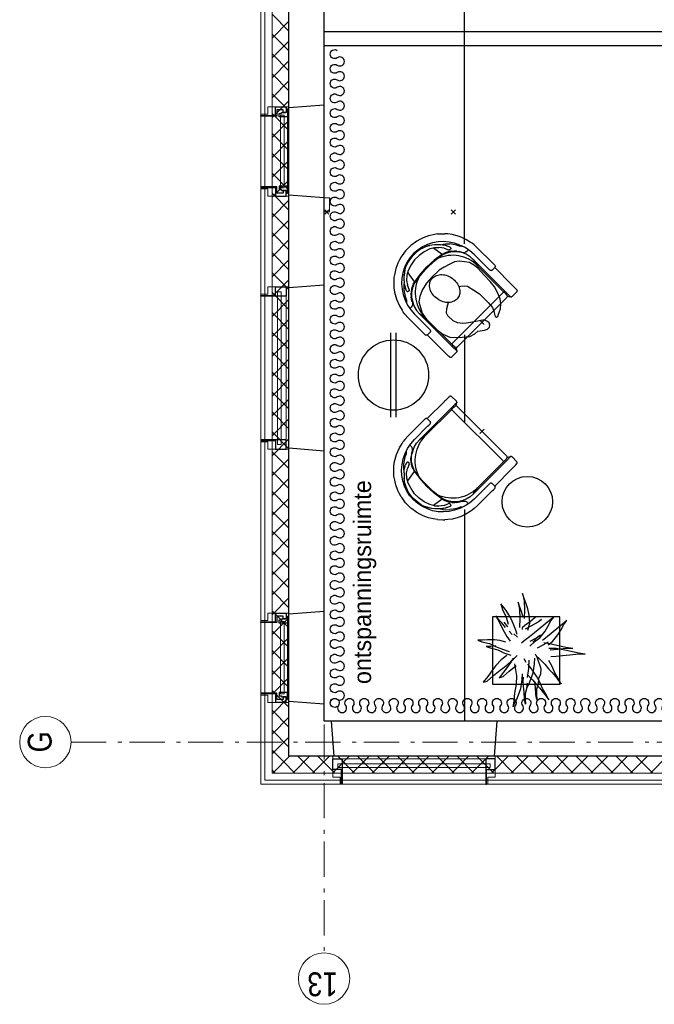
# Model space of a CAD drawing. Header units: millimetres. Extents: x -88840 to 85996, y -16279 to 104709.
# Tile 80 of 184: x -125 to 4390, y 77771 to 84772. Entities that reach past the tile are written whole.
import ezdxf

# ---------------------------------------------------------------- set-up
doc = ezdxf.new("R2010")
doc.units = ezdxf.units.MM
doc.header["$LTSCALE"] = 400
doc.header["$PDMODE"] = 3
doc.header["$PDSIZE"] = 15
for name, pattern in [('HIDDEN', [0.375, 0.25, -0.125]), ('STYLE_06', [1.041641, 0.625, -0.208282, 0.069427, -0.138931]), ('STYLE_21', [0.138889, 0.069444, -0.069444])]:
    doc.linetypes.add(name, pattern=pattern)
for name, color, linetype in [('-ve', 2, 'HIDDEN'), ('bene-00152_ip0', 7, 'Continuous'), ('inlay', 6, 'Continuous'), ('inr', 4, 'Continuous'), ('plant', 114, 'Continuous'), ('plat', 5, 'Continuous'), ('symbol', 1, 'Continuous'), ('timmerwerk-ge', 150, 'Continuous'), ('verlichting', 2, 'Continuous')]:
    doc.layers.add(name, color=color, linetype=linetype)
for name, color, linetype, lineweight in [('Binnenkozijnen', 140, 'Continuous', 15), ('Buitenkozijnen', 140, 'Continuous', 15), ('Interieur-scheidingswand-horizontaal', 5, 'Continuous', 25), ('Interieur-systeemwand glas', 140, 'STYLE_21', 15), ('mat-beton (ihwg)', 5, 'Continuous', 25), ('mat-isolatie', 140, 'Continuous', 15), ('mat-multiplex-hor', 140, 'Continuous', 15), ('None', 7, 'Continuous', 9)]:
    doc.layers.add(name, color=color, linetype=linetype, lineweight=lineweight)
doc.styles.add('Arial Narrow', font='ARIALN.TTF', dxfattribs={"height": 222.25})
doc.styles.add('s100', font='stylu.ttf', dxfattribs={"height": 100})

# ---------------------------------------------------------------- blocks, each defined once
blk = doc.blocks.new('*X339')
at = {"layer": 'None', "lineweight": 13}
for p, q in [((37321.1, 41014.4), (37441.1, 40894.4)), ((37321.1, 40873), (37441.1, 40753)), ((37321.1, 40731.6), (37441.1, 40611.6)), ((37321.1, 40590.2), (37441.1, 40470.2)), ((37321.1, 40448.8), (37441.1, 40328.8)), ((37321.1, 40307.4), (37441.1, 40187.4)), ((37321.1, 40166), (37441.1, 40046)), ((37321.1, 40024.6), (37441.1, 39904.6)), ((37321.1, 39883.2), (37441.1, 39763.2)), ((37321.1, 39741.8), (37441.1, 39621.8)), ((37321.1, 39600.4), (37441.1, 39480.4)), ((37321.1, 39459), (37441.1, 39339)), ((37321.1, 39317.6), (37441.1, 39197.6)), ((37321.1, 39176.2), (37441.1, 39056.2)), ((37321.1, 39034.8), (37441.1, 38914.8)), ((37321.1, 38893.4), (37441.1, 38773.4)), ((37321.1, 38752), (37441.1, 38632)), ((37321.1, 38610.6), (37441.1, 38490.6)), ((37321.1, 38469.2), (37441.1, 38349.2)), ((37321.1, 38327.8), (37441.1, 38207.8))]:
    blk.add_line(p, q, dxfattribs=at)
at = {"layer": 'None', "lineweight": 5}
for p, q in [((37321.1, 40998.1), (37332.1, 41009)), ((37321.1, 40856.6), (37402.8, 40938.3)), ((37321.1, 40715.2), (37441.1, 40835.2)), ((37321.1, 40573.8), (37441.1, 40693.8)), ((37321.1, 40432.4), (37441.1, 40552.4)), ((37321.1, 40290.9), (37441.1, 40410.9)), ((37321.1, 40149.5), (37441.1, 40269.5)), ((37321.1, 40008.1), (37441.1, 40128.1)), ((37321.1, 39866.7), (37441.1, 39986.7)), ((37321.1, 39725.3), (37441.1, 39845.3)), ((37321.1, 39583.8), (37441.1, 39703.8)), ((37321.1, 39442.4), (37441.1, 39562.4)), ((37321.1, 39301), (37441.1, 39421)), ((37321.1, 39159.6), (37441.1, 39279.6)), ((37321.1, 39018.2), (37441.1, 39138.2)), ((37321.1, 38876.7), (37441.1, 38996.7)), ((37321.1, 38735.3), (37441.1, 38855.3)), ((37321.1, 38593.9), (37441.1, 38713.9)), ((37321.1, 38452.5), (37441.1, 38572.5)), ((37321.1, 38311), (37441.1, 38431))]:
    blk.add_line(p, q, dxfattribs=at)
blk = doc.blocks.new('*X661')
at = {"layer": 'None', "lineweight": 5}
for p, q in [((37332.1, 41009), (37343, 41020)), ((37402.8, 40938.3), (37484.5, 41020)), ((37505.9, 40900), (37625.9, 41020)), ((37647.3, 40900), (37767.3, 41020)), ((37788.7, 40900), (37908.7, 41020)), ((37930.2, 40900), (38050.2, 41020)), ((38071.6, 40900), (38191.6, 41020)), ((38213, 40900), (38333, 41020)), ((38354.4, 40900), (38474.4, 41020)), ((38495.8, 40900), (38615.8, 41020)), ((38637.3, 40900), (38757.3, 41020)), ((38778.7, 40900), (38898.7, 41020)), ((38920.1, 40900), (39040.1, 41020)), ((39061.5, 40900), (39181.5, 41020)), ((39202.9, 40900), (39322.9, 41020)), ((39344.4, 40900), (39464.4, 41020)), ((39485.8, 40900), (39605.8, 41020)), ((39627.2, 40900), (39747.2, 41020)), ((39768.6, 40900), (39888.6, 41020)), ((39910.1, 40900), (40030.1, 41020)), ((40051.5, 40900), (40171.5, 41020)), ((40192.9, 40900), (40312.9, 41020)), ((40334.3, 40900), (40454.3, 41020)), ((40475.7, 40900), (40595.7, 41020)), ((40617.2, 40900), (40737.2, 41020)), ((40758.6, 40900), (40878.6, 41020)), ((40900, 40900), (41020, 41020)), ((41041.4, 40900), (41161.4, 41020)), ((41182.8, 40900), (41302.8, 41020)), ((41324.3, 40900), (41444.3, 41020)), ((41465.7, 40900), (41585.7, 41020)), ((41607.1, 40900), (41727.1, 41020)), ((41748.5, 40900), (41868.5, 41020)), ((41889.9, 40900), (42009.9, 41020)), ((42031.4, 40900), (42151.4, 41020)), ((42172.8, 40900), (42292.8, 41020)), ((42314.2, 40900), (42434.2, 41020)), ((42455.6, 40900), (42575.6, 41020)), ((42597.1, 40900), (42717.1, 41020))]:
    blk.add_line(p, q, dxfattribs=at)
at = {"layer": 'None', "lineweight": 13}
for p, q in [((37456.9, 41020), (37576.9, 40900)), ((37598.3, 41020), (37718.3, 40900)), ((37739.7, 41020), (37859.7, 40900)), ((37881.1, 41020), (38001.1, 40900)), ((38022.5, 41020), (38142.5, 40900)), ((38163.9, 41020), (38283.9, 40900)), ((38305.3, 41020), (38425.3, 40900)), ((38446.7, 41020), (38566.7, 40900)), ((38588.1, 41020), (38708.1, 40900)), ((38729.5, 41020), (38849.5, 40900)), ((38870.9, 41020), (38990.9, 40900)), ((39012.3, 41020), (39132.3, 40900)), ((39153.7, 41020), (39273.7, 40900)), ((39295.1, 41020), (39415.1, 40900)), ((39436.5, 41020), (39556.5, 40900)), ((39577.9, 41020), (39697.9, 40900)), ((39719.3, 41020), (39839.3, 40900)), ((39860.7, 41020), (39980.7, 40900)), ((40002.1, 41020), (40122.1, 40900)), ((40143.5, 41020), (40263.5, 40900)), ((40284.9, 41020), (40404.9, 40900)), ((40426.3, 41020), (40546.3, 40900)), ((40567.7, 41020), (40687.7, 40900)), ((40709.1, 41020), (40829.1, 40900)), ((40850.5, 41020), (40970.5, 40900)), ((40991.9, 41020), (41111.9, 40900)), ((41133.3, 41020), (41253.3, 40900)), ((41274.7, 41020), (41394.7, 40900)), ((41416.1, 41020), (41536.1, 40900)), ((41557.5, 41020), (41677.5, 40900)), ((41698.9, 41020), (41818.9, 40900)), ((41840.3, 41020), (41960.3, 40900)), ((41981.7, 41020), (42101.7, 40900)), ((42123.1, 41020), (42243.1, 40900)), ((42264.5, 41020), (42384.5, 40900)), ((42405.9, 41020), (42525.9, 40900)), ((42547.3, 41020), (42667.3, 40900))]:
    blk.add_line(p, q, dxfattribs=at)
blk = doc.blocks.new('1200 pui gemeentehuis')
at = {"layer": 'Buitenkozijnen', "color": 92, "linetype": 'Continuous', "lineweight": 25}
for p, q in [((50, 0), (70, -250)), ((1230, 0), (1210, -250))]:
    blk.add_line(p, q, dxfattribs=at)
at = {"layer": 'Buitenkozijnen', "color": 43, "linetype": 'Continuous', "lineweight": 9}
blk.add_lwpolyline([(1165, -400), (1165, -450), (115, -450), (115, -400), (63, -400), (63, -250), (70, -250), (50, 0), (1230, 0), (1210, -250), (1217, -250), (1217, -400)], close=True, dxfattribs=at)
at = {"layer": 'None', "color": 8, "linetype": 'Continuous', "lineweight": 5}
blk.add_line((129, -270), (1150.5, -270), dxfattribs=at)
at = {"layer": 'None', "color": 92, "linetype": 'Continuous', "lineweight": 25}
for points in [[(63, -270), (129, -270), (129, -450), (125, -450), (125, -344), (63, -344), (63, -325)], [(1217, -270), (1151, -270), (1151, -450), (1155, -450), (1155, -344), (1217, -344), (1217, -325)]]:
    blk.add_lwpolyline(points, close=True, dxfattribs=at)
at = {"layer": 'None', "color": 140, "linetype": 'Continuous', "lineweight": 15}
blk.add_lwpolyline([(97.5, -304.8), (1183, -304.8), (1183, -331.2), (97.5, -331.2)], close=True, dxfattribs=at)
blk = doc.blocks.new('0600 pui gemeentehuis')
at = {"layer": 'Buitenkozijnen', "color": 92, "linetype": 'Continuous', "lineweight": 25}
for p, q in [((50.3, 0), (70.3, -250)), ((710.3, 0), (690.3, -250))]:
    blk.add_line(p, q, dxfattribs=at)
at = {"layer": 'Buitenkozijnen', "color": 43, "linetype": 'Continuous', "lineweight": 9}
blk.add_lwpolyline([(697.8, -400), (645.3, -400), (645.3, -450), (115.3, -450), (115.3, -400), (62.8, -400), (62.8, -250), (70.3, -250), (50.3, 0), (710.3, 0), (690.3, -250), (697.8, -250)], close=True, dxfattribs=at)
at = {"layer": 'None', "color": 8, "linetype": 'Continuous', "lineweight": 5}
blk.add_line((134.5, -260), (626, -260), dxfattribs=at)
at = {"layer": 'None', "color": 92, "linetype": 'Continuous', "lineweight": 25}
for points in [[(63.5, -270), (102.5, -270), (102.5, -291.7), (83.5, -291.7), (83.5, -335), (129.3, -335), (129.3, -450), (125.3, -450), (125.3, -344), (63.5, -344), (63.5, -325), (63.5, -325)], [(697, -270), (658, -270), (658, -291.7), (677, -291.7), (677, -335), (631.3, -335), (631.3, -450), (635.3, -450), (635.3, -344), (697, -344), (697, -325), (697, -325)]]:
    blk.add_lwpolyline(points, close=True, dxfattribs=at)
for points in [[(84.5, -270), (84.5, -260), (134.5, -260), (134.5, -320), (109.4, -320), (109.4, -301.9), (102.5, -301.9), (102.5, -274.7)], [(676, -270), (676, -260), (626, -260), (626, -320), (651.2, -320), (651.2, -301.9), (658, -301.9), (658, -274.7)]]:
    blk.add_lwpolyline(points, dxfattribs=at)
at = {"layer": 'None', "color": 140, "linetype": 'Continuous', "lineweight": 15}
blk.add_lwpolyline([(122.8, -284.2), (637.8, -284.2), (637.8, -310.6), (122.8, -310.6)], close=True, dxfattribs=at)
blk = doc.blocks.new('systeemwandstijl 900 hoh')
at = {"layer": 'Interieur-systeemwand glas', "color": 43, "linetype": 'Continuous', "lineweight": 9}
blk.add_lwpolyline([(0, 20), (100, 20), (100, -20), (0, -20)], close=True, dxfattribs=at)
at = {"layer": 'Interieur-systeemwand glas', "color": 43, "linetype": 'Continuous', "lineweight": 15}
for p in [(0, 900), (0, 0)]:
    blk.add_point(p, dxfattribs=at)
blk = doc.blocks.new('BENE-00152_b2')
for p, q in [((-163.5, 702.9), (-173.7, 697.9)), ((-126.6, 720.7), (-163.5, 702.9)), ((-100.3, 729.3), (-126.6, 720.7)), ((-76.6, 736), (-100.3, 729.3)), ((-67, 737.6), (-76.6, 736)), ((-24.9, 743.9), (-67, 737.6)), ((1.3, 744.3), (-24.9, 743.9)), ((27.5, 743.9), (1.3, 744.3)), ((35.6, 742.7), (27.5, 743.9)), ((69.6, 737.6), (35.6, 742.7)), ((79.2, 736), (69.6, 737.6)), ((102.8, 729.3), (79.2, 736)), ((129.2, 720.7), (102.8, 729.3)), ((166.2, 703), (129.2, 720.7)), ((176.4, 697.9), (166.2, 703)), ((-255.3, 632.9), (-269, 616.3)), ((-246, 641.8), (-255.3, 632.9)), ((-217, 668.6), (-246, 641.8)), ((-193.1, 685.2), (-217, 668.6)), ((-173.7, 697.9), (-193.1, 685.2)), ((-148.8, 647.4), (-181.2, 624.9)), ((-139.3, 640.9), (-156.2, 627.8)), ((-156.2, 627.8), (-150, 632.1)), ((-113.7, 665.3), (-148.8, 647.4)), ((-110.9, 631.2), (-141, 614)), ((-125.3, 650.2), (-139.3, 640.9)), ((-125.3, 650.2), (-96.8, 664.9)), ((-76.6, 678.3), (-113.7, 665.3)), ((-68.7, 645.3), (-110.9, 631.2)), ((-96.8, 664.9), (-89.4, 667.8)), ((-76.1, 672.4), (-89.4, 667.8)), ((-86.7, 668.8), (-87, 668.7)), ((-86.2, 668.9), (-86.7, 668.8)), ((-38, 686.3), (-76.6, 678.3)), ((-24.8, 652.6), (-68.7, 645.3)), ((1.3, 688.9), (-38, 686.3)), ((19.7, 652.6), (-24.8, 652.6)), ((40.5, 686.3), (1.3, 688.9)), ((63.6, 645.3), (19.7, 652.6)), ((79, 678.5), (40.5, 686.3)), ((105.7, 631.2), (63.6, 645.3)), ((74.6, 671.7), (92.3, 665)), ((116.1, 665.3), (79, 678.5)), ((92.3, 665), (98.3, 662.1)), ((121, 650.2), (98.3, 662.1)), ((98.3, 662.1), (121, 650.2)), ((135.7, 614.4), (105.7, 631.2)), ((151.1, 647.4), (116.1, 665.3)), ((135, 640.9), (121, 650.2)), ((151.8, 627.8), (135, 640.9)), ((183.5, 624.9), (151.1, 647.4)), ((195.6, 685.4), (176.4, 697.9)), ((219.5, 668.6), (195.6, 685.4)), ((219.5, 668.6), (248.6, 641.8)), ((248.6, 641.8), (257.9, 632.9)), ((271.6, 616.3), (257.9, 632.9)), ((-287.9, 592), (-314.1, 546.7)), ((-287.9, 592), (-314.1, 546.7)), ((-269, 616.3), (-287.9, 592)), ((-235.4, 568.2), (-256.7, 534.9)), ((-210.2, 598.2), (-235.4, 568.2)), ((-210.2, 575.3), (-227.9, 556.9)), ((-199.4, 585.2), (-214.6, 555.7)), ((-181.2, 624.9), (-210.2, 598.2)), ((-183.7, 599.5), (-210.2, 575.3)), ((-201.2, 531.7), (-188.1, 562.1)), ((-169.2, 588.7), (-188.1, 562.1)), ((-182.9, 600.7), (-183.7, 599.5)), ((-182.9, 600.7), (-179.5, 604.6)), ((-179.5, 604.6), (-160.5, 623.8)), ((-141, 614), (-169.2, 588.7)), ((-160.5, 623.8), (-156.2, 627.8)), ((-158.5, 625.4), (-156.2, 627.8)), ((-156.2, 627.8), (-158.5, 625.4)), ((-156.2, 627.8), (-156.8, 627.2)), ((-156.2, 627.8), (-156.8, 627.2)), ((-156.8, 627.2), (-156.2, 627.8)), ((-155.3, 628.4), (-156.2, 627.8)), ((-156.2, 627.8), (-155.3, 628.4)), ((-124.5, 623.2), (-137.3, 541.8)), ((140.3, 541.8), (128.8, 617.9)), ((158.8, 594.5), (135.7, 614.4)), ((135.7, 614.4), (158.8, 594.5)), ((156, 623.9), (151.8, 627.8)), ((170.8, 609), (156, 623.9)), ((182, 563.2), (158.8, 594.5)), ((181.3, 599), (170.8, 609)), ((181.3, 599), (170.8, 609)), ((179.4, 600.8), (198.3, 587.7)), ((201.2, 571.7), (181.3, 599)), ((182, 563.2), (196.1, 531.7)), ((212.6, 598.3), (183.5, 624.9)), ((192.3, 584), (189.3, 587.9)), ((196.1, 578.4), (192.3, 584)), ((198.3, 587.7), (209.9, 578.9)), ((201.9, 570), (201.2, 571.7)), ((216.8, 537.9), (201.9, 570)), ((205.9, 561.6), (204.7, 563.9)), ((207.1, 558.7), (205.9, 561.6)), ((209.9, 578.9), (232.3, 555.1)), ((237.9, 568.2), (212.6, 598.3)), ((259.2, 534.9), (237.9, 568.2)), ((290.5, 592), (271.6, 616.3)), ((309.7, 559.3), (290.5, 592)), ((-333.2, 498), (-341.4, 462.7)), ((-314.1, 546.7), (-333.2, 498)), ((-314.1, 546.7), (-333.2, 498)), ((-274.7, 498.7), (-288, 460.5)), ((-268.5, 492.2), (-275.7, 483)), ((-268.5, 492.2), (-275.7, 483)), ((-256.7, 534.9), (-274.7, 498.7)), ((-257.3, 515.1), (-268.5, 492.2)), ((-243.7, 536.7), (-257.3, 515.1)), ((-227.9, 556.9), (-243.7, 536.7)), ((-216.9, 498.1), (-229.1, 484.2)), ((-204.8, 503.6), (-228.7, 480.1)), ((-222, 537.9), (-222.1, 532.1)), ((-222.1, 532.1), (-221, 529.6)), ((-222, 537.9), (-214.6, 555.7)), ((-221, 529.6), (-219.3, 527.9)), ((-219.3, 527.9), (-219.1, 527.6)), ((-217.2, 526.9), (-219.1, 527.6)), ((-212.3, 525.6), (-217.2, 526.9)), ((-203.2, 510.3), (-216.9, 498.1)), ((-210.4, 525.3), (-212.3, 525.6)), ((-210.2, 525.3), (-210.4, 525.3)), ((-210.2, 525.3), (-208.1, 525.9)), ((-206, 527), (-208.1, 525.9)), ((-204.8, 527.8), (-206, 527)), ((-202.7, 529.2), (-204.8, 527.8)), ((-177, 522.2), (-204.8, 503.6)), ((-188.2, 521), (-203.2, 510.3)), ((-201.2, 531.7), (-202.7, 529.2)), ((-172, 529.9), (-188.2, 521)), ((-146, 535.4), (-177, 522.2)), ((-155, 536.8), (-172, 529.9)), ((-155, 536.8), (-137.3, 541.8)), ((-113.2, 542.5), (-146, 535.4)), ((-137.3, 541.8), (-68.1, 551.7)), ((-56.7, 547.7), (-113.2, 542.5)), ((-68.1, 551.7), (1.7, 555)), ((0.1, 549.4), (-56.7, 547.7)), ((56.9, 547.7), (0.1, 549.4)), ((1.7, 555), (71.4, 551.6)), ((113.5, 542.5), (56.9, 547.7)), ((140.3, 541.8), (71.4, 551.6)), ((146.2, 535.4), (113.5, 542.5)), ((140.3, 541.8), (158, 536.8)), ((158, 536.8), (140.3, 541.8)), ((177.1, 522.2), (146.2, 535.4)), ((175.2, 529.9), (158, 536.8)), ((191.2, 521), (175.2, 529.9)), ((205, 503.6), (177.1, 522.2)), ((206.2, 510.3), (191.2, 521)), ((197.5, 529.2), (196.1, 531.7)), ((199.1, 528.1), (197.5, 529.2)), ((199.6, 527.8), (199.1, 528.1)), ((201.3, 527), (199.6, 527.8)), ((203.7, 525.9), (201.3, 527)), ((205.9, 525.3), (203.7, 525.9)), ((229, 480), (205, 503.6)), ((205.9, 525.3), (206.1, 525.3)), ((207.9, 525.6), (206.1, 525.3)), ((206.2, 510.3), (219.9, 498.1)), ((212.9, 526.9), (207.9, 525.6)), ((214.8, 527.8), (212.9, 526.9)), ((216.6, 529.6), (214.8, 527.8)), ((214.9, 527.9), (214.8, 527.8)), ((216.6, 529.6), (217.1, 530.8)), ((217.2, 535.7), (216.8, 537.9)), ((217.1, 530.8), (217.6, 532.1)), ((217.2, 535.7), (217.4, 535.4)), ((217.6, 534.4), (217.4, 535.4)), ((217.7, 533.7), (217.6, 534.4)), ((217.6, 532.1), (217.7, 533.7)), ((231.8, 484.6), (219.9, 498.1)), ((246.9, 536.5), (231.9, 555.7)), ((260.4, 514.9), (246.9, 536.5)), ((277.2, 498.7), (259.2, 534.9)), ((260.4, 514.9), (271.6, 492.2)), ((271.6, 492.2), (260.4, 514.9)), ((278.7, 483), (271.6, 492.2)), ((290.5, 460.7), (277.2, 498.7)), ((316.7, 546.7), (309.7, 559.3)), ((324.3, 528.4), (316.7, 546.7)), ((335.8, 498), (324.3, 528.4)), ((344.1, 462.7), (335.8, 498)), ((-348.7, 394.8), (-346.6, 428.8)), ((-346.6, 428.8), (-344.9, 447)), ((-341.4, 462.7), (-344.9, 447)), ((-296.1, 421.1), (-298.8, 380.9)), ((-288, 460.5), (-296.1, 421.1)), ((-290.2, 432.2), (-293.6, 433.2)), ((-283.8, 431.6), (-290.2, 432.2)), ((-283.8, 431.6), (-279.8, 431.6)), ((-275.7, 483), (-281.4, 479.6)), ((-269.4, 433.9), (-279.8, 431.6)), ((-261.8, 421.8), (-269.6, 389.3)), ((-260.3, 438.7), (-269.4, 433.9)), ((-260.3, 438.7), (-269.4, 433.9)), ((-240.1, 463.8), (-261.8, 421.8)), ((-257, 441.4), (-260.3, 438.7)), ((-249.3, 450.9), (-257, 441.4)), ((-248.2, 452.9), (-249.3, 450.9)), ((-249.3, 450.9), (-248.2, 452.9)), ((-248.2, 452.9), (-239.6, 469.1)), ((-239.6, 469.1), (-248.2, 452.9)), ((-228.7, 480.1), (-240.1, 463.8)), ((-239.6, 469.1), (-229.1, 484.2)), ((248.2, 452.5), (229, 480)), ((231.8, 484.6), (244.3, 465.9)), ((244.3, 466), (251.4, 452.9)), ((261.9, 421.9), (248.2, 452.5)), ((251.4, 453), (251.4, 452.8)), ((251.4, 452.8), (251.4, 453)), ((251.4, 452.9), (255.5, 446.3)), ((255.5, 446.3), (260.1, 441.4)), ((260.1, 441.4), (267.2, 436.3)), ((269.7, 389.3), (261.9, 421.9)), ((269.7, 389.4), (261.9, 421.9)), ((272.5, 433.9), (267.2, 436.3)), ((282, 431.7), (272.5, 433.9)), ((283.8, 479.9), (278.7, 483)), ((286.8, 431.6), (282, 431.7)), ((296.2, 433), (286.8, 431.6)), ((298.7, 421.2), (290.5, 460.7)), ((301.3, 380.9), (298.7, 421.2)), ((347.4, 447), (344.1, 462.7)), ((349.1, 428.8), (347.4, 447)), ((351.3, 394.8), (349.1, 428.8)), ((-348.7, 394.8), (-348.7, 248.9)), ((-348.7, 394.8), (-348.7, 248.9)), ((-298.8, 380.9), (-298.8, 248.9)), ((-298.8, 380.9), (-298.8, 248.9)), ((-269.6, 389.3), (-271.3, 355.9)), ((-271.3, 355.9), (-269.6, 389.3)), ((-271.3, 355.9), (-269.6, 389.3)), ((-269.6, 389.3), (-271.3, 355.9)), ((-271.2, 27.8), (-271.3, 355.9)), ((-271.2, 27.8), (-271.3, 355.9)), ((-271.3, 355.9), (-271.2, 27.8)), ((-262.2, 304.8), (-271.3, 355.7)), ((271.4, 355.7), (261.9, 307.1)), ((269.7, 389.4), (271.4, 355.9)), ((271.4, 355.9), (269.7, 389.4)), ((271.4, 355.9), (269.7, 389.4)), ((269.7, 389.4), (271.4, 355.9)), ((271.4, 355.9), (269.7, 389.3)), ((271.3, 38), (271.4, 355.9)), ((271.3, 38), (271.4, 355.9)), ((271.4, 355.9), (271.3, 27.8)), ((271.4, 355.9), (271.3, 38)), ((301.3, 248.9), (301.3, 380.9)), ((301.3, 380.9), (301.3, 248.9)), ((351.3, 248.9), (351.3, 394.8)), ((351.3, 394.8), (351.3, 248.9)), ((-262.2, 304.8), (-261.9, 42.5)), ((261.9, 42.5), (261.9, 307.1)), ((261.9, 42.5), (261.9, 307.1)), ((-348.7, 236), (-348.7, 248.9)), ((-348.7, 248.9), (-348.7, 236)), ((-348.7, 236), (-348.7, 226.7)), ((-348.7, 236), (-348.7, 226.7)), ((-348.7, 226.7), (-348.7, 223.3)), ((-348.7, 226.7), (-348.7, 223.3)), ((-348.7, 223.2), (-348.7, 223.4)), ((-348.7, 223.3), (-347.2, 217.4)), ((-347.2, 217.4), (-348.7, 223.3)), ((-348.7, 223.3), (-348.7, 223.2)), ((-342.8, 212.9), (-347.2, 217.4)), ((-342.8, 212.9), (-347.2, 217.4)), ((-336.8, 211.3), (-342.8, 212.9)), ((-336.8, 211.3), (-342.8, 212.9)), ((-339.1, 211.8), (-339.2, 38)), ((-336.8, 211.3), (-310.7, 211.3)), ((-310.7, 211.3), (-336.8, 211.3)), ((-310.7, 211.3), (-304.7, 212.9)), ((-304.7, 212.9), (-310.7, 211.3)), ((-300.3, 217.4), (-304.7, 212.9)), ((-300.3, 217.4), (-304.7, 212.9)), ((-298.8, 223.3), (-300.3, 217.4)), ((-298.8, 223.3), (-300.3, 217.4)), ((-298.8, 248.9), (-298.8, 236)), ((-298.8, 248.9), (-298.8, 236)), ((-298.8, 226.7), (-298.8, 236)), ((-298.8, 226.7), (-298.8, 236)), ((-298.8, 226.7), (-298.8, 223.3)), ((-298.8, 223.3), (-298.8, 226.7)), ((-298.8, 223.2), (-298.8, 223.4)), ((-298.8, 223.3), (-298.8, 223.2)), ((301.3, 248.9), (301.3, 236)), ((301.3, 248.9), (301.3, 236)), ((301.3, 236), (301.3, 226.7)), ((301.3, 236), (301.3, 226.7)), ((301.3, 226.7), (301.3, 223.3)), ((301.3, 226.7), (301.3, 223.3)), ((301.3, 223.2), (301.3, 223.4)), ((302.9, 217.4), (301.3, 223.3)), ((302.9, 217.4), (301.3, 223.3)), ((301.3, 223.3), (301.3, 223.2)), ((307.4, 212.9), (302.9, 217.4)), ((307.4, 212.9), (302.9, 217.4)), ((307.4, 212.9), (313.3, 211.3)), ((313.3, 211.3), (307.4, 212.9)), ((339.3, 211.3), (313.3, 211.3)), ((313.3, 211.3), (339.3, 211.3)), ((339.3, 38), (339.2, 211.3)), ((339.3, 211.3), (345.3, 212.9)), ((345.3, 212.9), (339.3, 211.3)), ((349.7, 217.4), (345.3, 212.9)), ((349.7, 217.4), (345.3, 212.9)), ((351.3, 223.3), (349.7, 217.4)), ((351.3, 223.3), (349.7, 217.4)), ((351.3, 248.9), (351.3, 236)), ((351.3, 248.9), (351.3, 236)), ((351.3, 226.7), (351.3, 236)), ((351.3, 226.7), (351.3, 236)), ((351.3, 226.7), (351.3, 223.3)), ((351.3, 223.3), (351.3, 226.7)), ((351.3, 223.2), (351.3, 223.4)), ((351.3, 223.3), (351.3, 223.2)), ((-339.2, 38.1), (-339.2, 37.9)), ((-339.1, 27.8), (-339.2, 37.9)), ((-339.1, 32.1), (-339.1, 31.8)), ((-339.1, 12.1), (-339.1, 27.8)), ((-338.7, -1.1), (-339.1, 12.1)), ((-271.2, 38.1), (-271.2, 37.9)), ((-271.1, 12.1), (-271.2, 27.8)), ((-270.8, -1.1), (-271.1, 12.1)), ((-258, 3.5), (-270.6, -16)), ((-258, 3.5), (-270.6, -16)), ((-261.3, 42.8), (-261.9, 42.5)), ((-261.9, 42.6), (-261.9, 42.3)), ((-261.9, 42.5), (-261.9, 29.9)), ((-261.5, 19.1), (-261.9, 29.9)), ((-261.2, 12), (-261.5, 19.1)), ((-259.1, 43.1), (-261.3, 42.8)), ((-260.9, 9.9), (-261.2, 12)), ((-259.5, 5), (-260.9, 9.9)), ((-255.8, 1.3), (-259.5, 5)), ((-255.8, 43.3), (-259.1, 43.1)), ((-252, 43.4), (-255.8, 43.3)), ((-255.8, 1.3), (-250.8, 0)), ((251.8, 43.4), (-252, 43.4)), ((250.8, 0), (-250.8, 0)), ((255.7, 1.3), (250.8, 0)), ((251.8, 43.5), (251.8, 43.3)), ((255.7, 43.3), (251.8, 43.4)), ((259, 43.2), (255.7, 43.3)), ((259.3, 5), (255.7, 1.3)), ((258, 3.6), (270.8, -16)), ((258, 3.6), (270.8, -16)), ((261.2, 42.8), (259, 43.2)), ((260.9, 9.9), (259.3, 5)), ((261.2, 12), (260.9, 9.9)), ((261.9, 42.5), (261.2, 42.8)), ((261.5, 19.1), (261.2, 12)), ((261.8, 29.9), (261.5, 19.1)), ((261.8, 29.9), (261.9, 42.5)), ((261.9, 42.6), (261.9, 42.3)), ((271.3, 27.8), (270.8, -16)), ((339.2, 12.1), (338.8, -1.1)), ((339.2, 12.1), (339.3, 27.8)), ((339.3, 38.1), (339.3, 37.9)), ((339.3, 31.9), (339.3, 38)), ((339.3, 38), (339.3, 27.8)), ((339.3, 32.1), (339.3, 31.8)), ((339.3, 27.8), (339.3, 31.9)), ((-338.2, -9.7), (-338.7, -1.1)), ((-337.7, -13.9), (-338.2, -9.7)), ((-336.6, -16.5), (-337.7, -13.9)), ((-336.3, -17.1), (-336.6, -16.5)), ((-335.1, -18.7), (-336.3, -17.1)), ((-332.6, -20.8), (-335.1, -18.7)), ((-327.7, -22.1), (-332.6, -20.8)), ((-327.7, -22.1), (-279.9, -22.1)), ((-276, -21.3), (-279.9, -22.1)), ((-272.8, -19.2), (-276, -21.3)), ((-270.6, -16), (-272.8, -19.2)), ((-272.8, -19.2), (-270.6, -16)), ((-270.6, -16), (-270.8, -1.1)), ((270.8, -16), (272.9, -19.2)), ((272.9, -19.2), (270.8, -16)), ((276.2, -21.3), (272.9, -19.2)), ((280, -22.1), (276.2, -21.3)), ((280, -22.1), (327.8, -22.1)), ((327.8, -22.1), (332.8, -20.8)), ((335.2, -18.7), (332.8, -20.8)), ((336.4, -17.1), (335.2, -18.7)), ((336.9, -16.5), (336.4, -17.1)), ((337.8, -13.9), (336.9, -16.5)), ((338.1, -11.7), (337.8, -13.9)), ((338.3, -9.7), (338.1, -11.7)), ((338.8, -1.1), (338.3, -9.7))]:
    blk.add_line(p, q)
for centre, radius, start, end in [((-2, 405), 277.5, 73.96717, 105.48103), ((-10.2, 304.9), 252, 110.15171, 180.02724), ((9.9, 307.2), 252, 359.75277, 69.89254)]:
    blk.add_arc(centre, radius, start, end)
at = {"layer": 'bene-00152_ip0'}
blk.add_point((0, 0), dxfattribs=at)
blk = doc.blocks.new('symb-ps03_b2')
blk.add_lwpolyline([(82.2, -333.7), (93.5, -323.3), (109.6, -304.5), (119.8, -284.7), (121.3, -230.8), (122.5, -183.8), (115.8, -150.4), (104.2, -98.4), (90.8, -52.2), (69, -24.8), (57.7, -13.2), (50.2, -0.9), (49.4, 8.5), (59.4, 13), (75.8, 8.9), (114.7, -1.3), (145.3, -16.6), (172.1, -41.1), (196.4, -77.8), (221.1, -122.2), (235.7, -169.2), (249.9, -232.3), (265.9, -290), (270.3, -324.8), (267.4, -365.4), (252.2, -399.3), (234.6, -432.8), (213.5, -457.5), (181.2, -475.4), (141, -499), (102.8, -516.9), (26.9, -533.5), (-23.3, -539.3), (-83.1, -537.5), (-129.9, -527.7), (-165.1, -510.7), (-191.8, -478.7), (-217.7, -447.5), (-240.8, -394), (-258.1, -313.4), (-261.7, -241.7), (-250.8, -189), (-222, -138.3), (-185.2, -93.4), (-169.5, -72.2), (-133.8, -53.9), (-107.1, -45.7), (-74.5, -10), (-56.5, 2.3), (-37.5, 6.7), (-23, 0.8), (-11.7, -12.6), (-10.5, -27.9), (-13.2, -49.2), (-22.6, -61.1), (-75.1, -114.5), (-104.5, -144.9), (-120.7, -165.7), (-138.4, -200.3), (-141.8, -234.1), (-134.6, -284.5), (-123.4, -302.1), (-94.4, -318.8), (-69, -327.2), (-51.7, -333)])
blk.add_lwpolyline([(-74.5, -413.3, 0.078796), (-66.1, -458.3, 0.088041), (-45.7, -493.9, 0.105312), (-14.5, -518.5, 0.121926), (19.1, -525.8, 0.121926), (52.3, -516.6, 0.105312), (82.1, -490.3, 0.088041), (100.3, -453.5, 0.078796), (106.2, -408.2, 0.078796), (97.7, -363.2, 0.088041), (77.4, -327.6, 0.105312), (46.2, -303, 0.121926), (12.5, -295.7, 0.121926), (-20.6, -304.9, 0.105312), (-50.4, -331.2, 0.088041), (-68.6, -368, 0.078796)], format="xyb", close=True)
blk = doc.blocks.new('boom nieuw 01')
at = {"layer": 'plant', "extrusion": (0, -4.44089e-16, -1)}
for p, q in [((-224.7, 788.7), (-238, 749.2)), ((-224.7, 788.7), (-238, 749.2)), ((-224.7, 744.5), (-224.7, 788.7)), ((-224.7, 744.5), (-224.7, 788.7)), ((-573.8, 694.3), (-627.3, 736.9)), ((-627.3, 736.9), (-616.4, 698.2)), ((-573.8, 694.3), (-627.3, 736.9)), ((-627.3, 736.9), (-616.4, 698.2)), ((-616.4, 698.2), (-563.7, 639.2)), ((-616.4, 698.2), (-563.7, 639.2)), ((-518.7, 654), (-573.8, 694.3)), ((-518.7, 654), (-573.8, 694.3)), ((-297.8, 669.9), (-316.4, 597.8)), ((-284.5, 709.5), (-297.8, 669.9)), ((-284.5, 665.3), (-284.5, 709.5)), ((-256.6, 677.1), (-284.5, 618.9)), ((-256.6, 677.1), (-284.5, 618.9)), ((-279.1, 616.4), (-284.5, 665.3)), ((-238, 749.2), (-256.6, 677.1)), ((-238, 749.2), (-256.6, 677.1)), ((-219.3, 695.7), (-224.7, 744.5)), ((-219.3, 695.7), (-224.7, 744.5)), ((-218.5, 629.8), (-219.3, 695.7)), ((-218.5, 629.8), (-219.3, 695.7)), ((-530.6, 541.3), (-584.1, 583.9)), ((-584.1, 583.9), (-573.3, 545.2)), ((-530.6, 541.3), (-584.1, 583.9)), ((-584.1, 583.9), (-573.3, 545.2)), ((-563.7, 639.2), (-510.2, 574.1)), ((-563.7, 639.2), (-510.2, 574.1)), ((-466.7, 617.5), (-518.7, 654)), ((-466.7, 617.5), (-518.7, 654)), ((-510.2, 574.1), (-462.9, 509.7)), ((-510.2, 574.1), (-462.9, 509.7)), ((-412.5, 564.8), (-466.7, 617.5)), ((-412.5, 564.8), (-466.7, 617.5)), ((-316.4, 597.8), (-344.3, 539.7)), ((-284.5, 618.9), (-308.5, 551.4)), ((-284.5, 618.9), (-308.5, 551.4)), ((-242.6, 518.9), (-227.1, 576.3)), ((-242.6, 518.9), (-227.1, 576.3)), ((-227.1, 576.3), (-218.5, 629.8)), ((-227.1, 576.3), (-218.5, 629.8)), ((-55, 579.3), (-119.3, 547.6)), ((-55, 579.3), (-119.3, 547.6)), ((9.4, 616.6), (-55, 579.3)), ((9.4, 616.6), (-55, 579.3)), ((-55, 560), (-35.5, 579.3)), ((-55, 560), (-35.5, 579.3)), ((-35.5, 579.3), (9.4, 616.6)), ((-35.5, 579.3), (9.4, 616.6)), ((125.7, 568.5), (73, 551.4)), ((125.7, 568.5), (73, 551.4)), ((91.6, 539), (125.7, 568.5)), ((91.6, 539), (125.7, 568.5)), ((-573.3, 545.2), (-520.5, 486.2)), ((-573.3, 545.2), (-520.5, 486.2)), ((-475.6, 501), (-530.6, 541.3)), ((-475.6, 501), (-530.6, 541.3)), ((-520.5, 486.2), (-467, 421.1)), ((-520.5, 486.2), (-467, 421.1)), ((-423.6, 464.5), (-475.6, 501)), ((-423.6, 464.5), (-475.6, 501)), ((-462.9, 509.7), (-423.3, 465.5)), ((-462.9, 509.7), (-423.3, 465.5)), ((-369, 511.3), (-412.5, 564.8)), ((-369, 511.3), (-412.5, 564.8)), ((-344.3, 539.7), (-368.3, 472.2)), ((-308.5, 551.4), (-333.3, 487.8)), ((-308.5, 551.4), (-333.3, 487.8)), ((-186.8, 511.1), (-234.1, 478.6)), ((-186.8, 511.1), (-234.1, 478.6)), ((-119.3, 547.6), (-186.8, 511.1)), ((-167.4, 459.9), (-135.6, 487.8)), ((-167.4, 459.9), (-135.6, 487.8)), ((-101.5, 523.5), (-55, 560)), ((-101.5, 523.5), (-55, 560)), ((-95.3, 500.1), (-50.4, 537.3)), ((-3.8, 516.5), (-69.7, 496.4)), ((-3.8, 516.5), (-69.7, 496.4)), ((-25.5, 463.8), (19.5, 490.2)), ((-25.5, 463.8), (19.5, 490.2)), ((73, 551.4), (-3.8, 516.5)), ((73, 551.4), (-3.8, 516.5)), ((19.5, 490.2), (61.4, 516.5)), ((19.5, 490.2), (61.4, 516.5)), ((61.4, 516.5), (91.6, 539)), ((61.4, 516.5), (91.6, 539)), ((-830.8, 440.5), (-863.4, 450.5)), ((-863.4, 450.5), (-807.5, 440.5)), ((-830.8, 440.5), (-863.4, 450.5)), ((-863.4, 450.5), (-807.5, 440.5)), ((-792.8, 417.2), (-830.8, 440.5)), ((-792.8, 417.2), (-830.8, 440.5)), ((-807.5, 440.5), (-733.1, 431.9)), ((-807.5, 440.5), (-733.1, 431.9)), ((-750.9, 400.1), (-792.8, 417.2)), ((-750.9, 400.1), (-792.8, 417.2)), ((-690.5, 378.4), (-750.9, 400.1)), ((-690.5, 378.4), (-750.9, 400.1)), ((-733.1, 431.9), (-646.2, 418.7)), ((-733.1, 431.9), (-646.2, 418.7)), ((-646.2, 418.7), (-567.1, 414.8)), ((-646.2, 418.7), (-567.1, 414.8)), ((-567.1, 414.8), (-509.8, 422.6)), ((-567.1, 414.8), (-509.8, 422.6)), ((-509.8, 422.6), (-450.9, 434.3)), ((-509.8, 422.6), (-450.9, 434.3)), ((-369.3, 411.8), (-423.6, 464.5)), ((-369.3, 411.8), (-423.6, 464.5)), ((-423.3, 465.5), (-397, 443.8)), ((-423.3, 465.5), (-397, 443.8)), ((-195.4, 408.6), (-161.3, 444.2)), ((-169.7, 409.6), (-127.8, 423.5)), ((-169.7, 409.6), (-127.8, 423.5)), ((-127.8, 423.5), (-78.2, 442.9)), ((-127.8, 423.5), (-78.2, 442.9)), ((-14.8, 384.6), (-100.1, 386.9)), ((-14.8, 384.6), (-100.1, 386.9)), ((-78.2, 442.9), (-25.5, 463.8)), ((-78.2, 442.9), (-25.5, 463.8)), ((70.5, 387.7), (-14.8, 384.6)), ((70.5, 387.7), (-14.8, 384.6)), ((51.1, 370.7), (103.9, 389.3)), ((51.1, 370.7), (103.9, 389.3)), ((140.3, 402.5), (70.5, 387.7)), ((140.3, 402.5), (70.5, 387.7)), ((103.9, 389.3), (140.3, 402.5)), ((103.9, 389.3), (140.3, 402.5)), ((-838.2, 330.7), (-790.1, 339.3)), ((-838.2, 330.7), (-790.1, 339.3)), ((-787.1, 335.4), (-838.2, 330.7)), ((-787.1, 335.4), (-838.2, 330.7)), ((-790.1, 339.3), (-724.3, 343.1)), ((-790.1, 339.3), (-724.3, 343.1)), ((-737.4, 334.6), (-787.1, 335.4)), ((-737.4, 334.6), (-787.1, 335.4)), ((-690.9, 319.8), (-737.4, 334.6)), ((-724.3, 343.1), (-665.3, 349.3)), ((-724.3, 343.1), (-665.3, 349.3)), ((-635.8, 315.2), (-690.9, 319.8)), ((-635.8, 315.2), (-690.9, 319.8)), ((-601.3, 365.2), (-690.5, 378.4)), ((-601.3, 365.2), (-690.5, 378.4)), ((-642.4, 298.2), (-680.4, 321.5)), ((-642.4, 298.2), (-680.4, 321.5)), ((-665.3, 349.3), (-612.6, 352.4)), ((-665.3, 349.3), (-612.6, 352.4)), ((-600.5, 281.1), (-642.4, 298.2)), ((-600.5, 281.1), (-642.4, 298.2)), ((-612.6, 352.4), (-577.7, 349.3)), ((-612.6, 352.4), (-577.7, 349.3)), ((-552.9, 314.1), (-604.1, 262.9)), ((-552.9, 314.1), (-604.1, 262.9)), ((-547, 362.1), (-601.3, 365.2)), ((-547, 362.1), (-601.3, 365.2)), ((-582.7, 312.9), (-495.8, 299.8)), ((-582.7, 312.9), (-495.8, 299.8)), ((-511.1, 262.9), (-472.3, 291.6)), ((-511.1, 262.9), (-472.3, 291.6)), ((-495.8, 299.8), (-416.7, 295.8)), ((-495.8, 299.8), (-416.7, 295.8)), ((-472.3, 291.6), (-455.2, 308.6)), ((-472.3, 291.6), (-455.2, 308.6)), ((-397.8, 347), (-435.8, 328.4)), ((-397.8, 347), (-435.8, 328.4)), ((-280.7, 287.7), (-231.9, 238.1)), ((-280.7, 287.7), (-231.9, 238.1)), ((-231.2, 344.3), (-253.6, 370.7)), ((-231.2, 344.3), (-253.6, 370.7)), ((-233.5, 285.4), (-204, 232.6)), ((-233.5, 285.4), (-204, 232.6)), ((-191.6, 292.4), (-231.2, 344.3)), ((-191.6, 292.4), (-231.2, 344.3)), ((-151.3, 243.5), (-191.6, 292.4)), ((-151.3, 243.5), (-191.6, 292.4)), ((-127.2, 307.4), (-59, 290.3)), ((-127.2, 307.4), (-59, 290.3)), ((-105.3, 362.3), (-122.3, 363.9)), ((-105.3, 362.3), (-122.3, 363.9)), ((-113, 330.5), (-85.1, 277)), ((-113, 330.5), (-85.1, 277)), ((-82.8, 335.9), (-105.3, 362.3)), ((-82.8, 335.9), (-105.3, 362.3)), ((-43.2, 284), (-82.8, 335.9)), ((-43.2, 284), (-82.8, 335.9)), ((-59, 290.3), (16.3, 294.2)), ((-59, 290.3), (16.3, 294.2)), ((-2.9, 235.1), (-43.2, 284)), ((-2.9, 235.1), (-43.2, 284)), ((69, 340.7), (-16.3, 343)), ((69, 340.7), (-16.3, 343)), ((-4.7, 353.6), (51.1, 370.7)), ((-4.7, 353.6), (51.1, 370.7)), ((16.3, 294.2), (79.1, 309.7)), ((16.3, 294.2), (79.1, 309.7)), ((154.3, 343.8), (69, 340.7)), ((154.3, 343.8), (69, 340.7)), ((79.1, 309.7), (134.9, 326.8)), ((79.1, 309.7), (134.9, 326.8)), ((134.9, 326.8), (187.6, 345.4)), ((134.9, 326.8), (187.6, 345.4)), ((224.1, 358.6), (154.3, 343.8)), ((224.1, 358.6), (154.3, 343.8)), ((187.6, 345.4), (224.1, 358.6)), ((187.6, 345.4), (224.1, 358.6)), ((-794.4, 221.4), (-746.3, 230)), ((-794.4, 221.4), (-746.3, 230)), ((-743.2, 226.1), (-794.4, 221.4)), ((-743.2, 226.1), (-794.4, 221.4)), ((-746.3, 230), (-680.4, 233.8)), ((-746.3, 230), (-680.4, 233.8)), ((-693.6, 225.3), (-743.2, 226.1)), ((-693.6, 225.3), (-743.2, 226.1)), ((-685.5, 193.1), (-722, 162.8)), ((-685.5, 193.1), (-722, 162.8)), ((-647, 210.5), (-693.6, 225.3)), ((-647, 210.5), (-693.6, 225.3)), ((-687.8, 166.7), (-619.6, 196.2)), ((-687.8, 166.7), (-619.6, 196.2)), ((-647.5, 228), (-685.5, 193.1)), ((-647.5, 228), (-685.5, 193.1)), ((-680.4, 233.8), (-621.4, 240)), ((-680.4, 233.8), (-621.4, 240)), ((-604.1, 262.9), (-647.5, 228)), ((-604.1, 262.9), (-647.5, 228)), ((-592, 205.9), (-647, 210.5)), ((-592, 205.9), (-647, 210.5)), ((-619.6, 196.2), (-567.7, 224.9)), ((-619.6, 196.2), (-567.7, 224.9)), ((-540, 259.4), (-600.5, 281.1)), ((-540, 259.4), (-600.5, 281.1)), ((-548.5, 185.8), (-592, 205.9)), ((-548.5, 185.8), (-592, 205.9)), ((-567.7, 224.9), (-511.1, 262.9)), ((-567.7, 224.9), (-511.1, 262.9)), ((-450.8, 246.2), (-540, 259.4)), ((-450.8, 246.2), (-540, 259.4)), ((-391.9, 219.1), (-495.8, 183.4)), ((-391.9, 219.1), (-495.8, 183.4)), ((-402.5, 195.1), (-453.7, 143.9)), ((-402.5, 195.1), (-453.7, 143.9)), ((-396.6, 243.1), (-450.8, 246.2)), ((-396.6, 243.1), (-450.8, 246.2)), ((-369.1, 232.3), (-402.5, 195.1)), ((-369.1, 232.3), (-402.5, 195.1)), ((-353.9, 237.7), (-391.9, 219.1)), ((-353.9, 237.7), (-391.9, 219.1)), ((-296.5, 215.1), (-268.6, 161.6)), ((-296.5, 215.1), (-268.6, 161.6)), ((-193.9, 215.6), (-242, 259.8)), ((-193.9, 215.6), (-242, 259.8)), ((-231.9, 238.1), (-199.3, 193.9)), ((-231.9, 238.1), (-199.3, 193.9)), ((-204, 232.6), (-173.8, 186.1)), ((-204, 232.6), (-173.8, 186.1)), ((-199.3, 193.9), (-138.1, 142.7)), ((-199.3, 193.9), (-138.1, 142.7)), ((-173.8, 186.1), (-193.9, 215.6)), ((-173.8, 186.1), (-193.9, 215.6)), ((-33.4, 98.5), (-151.3, 243.5)), ((-33.4, 98.5), (-151.3, 243.5)), ((-85.1, 277), (-55.6, 224.2)), ((-85.1, 277), (-55.6, 224.2)), ((-55.6, 224.2), (-25.4, 177.7)), ((-55.6, 224.2), (-25.4, 177.7)), ((-25.4, 177.7), (-45.6, 207.2)), ((-25.4, 177.7), (-45.6, 207.2)), ((-747.6, 141.1), (-796.4, 107)), ((-747.6, 141.1), (-796.4, 107)), ((-796.4, 107), (-736.7, 138.8)), ((-796.4, 107), (-736.7, 138.8)), ((-722, 162.8), (-747.6, 141.1)), ((-722, 162.8), (-747.6, 141.1)), ((-736.7, 138.8), (-687.8, 166.7)), ((-736.7, 138.8), (-687.8, 166.7)), ((-495.8, 183.4), (-548.5, 185.8)), ((-495.8, 183.4), (-548.5, 185.8)), ((-497.1, 109), (-535.1, 74.1)), ((-497.1, 109), (-535.1, 74.1)), ((-453.7, 143.9), (-497.1, 109)), ((-453.7, 143.9), (-497.1, 109)), ((-469.2, 77.2), (-417.3, 105.9)), ((-469.2, 77.2), (-417.3, 105.9)), ((-316.9, 95), (-308.3, 24.4)), ((-316.9, 95), (-308.3, 24.4)), ((-302.7, 34.4), (-303.5, 106.5)), ((-302.7, 34.4), (-303.5, 106.5)), ((-268.6, 161.6), (-239.1, 108.8)), ((-268.6, 161.6), (-239.1, 108.8)), ((-267.1, 114.3), (-234.5, 70.1)), ((-267.1, 114.3), (-234.5, 70.1)), ((-262.5, 88.8), (-247.8, 154.7)), ((-262.5, 88.8), (-247.8, 154.7)), ((-186.4, 119.7), (-226.7, 168.6)), ((-186.4, 119.7), (-226.7, 168.6)), ((-68.6, -25.3), (-186.4, 119.7)), ((-68.6, -25.3), (-186.4, 119.7)), ((-138.1, 142.7), (-93.1, 115.6)), ((-138.1, 142.7), (-93.1, 115.6)), ((-93.1, 115.6), (-36.5, 86.1)), ((-93.1, 115.6), (-36.5, 86.1)), ((2.3, 55.9), (-33.4, 98.5)), ((2.3, 55.9), (-33.4, 98.5)), ((-597.1, 22.1), (-646, -12)), ((-597.1, 22.1), (-646, -12)), ((-646, -12), (-586.3, 19.8)), ((-646, -12), (-586.3, 19.8)), ((-571.6, 43.9), (-597.1, 22.1)), ((-571.6, 43.9), (-597.1, 22.1)), ((-586.3, 19.8), (-537.4, 47.8)), ((-586.3, 19.8), (-537.4, 47.8)), ((-535.1, 74.1), (-571.6, 43.9)), ((-535.1, 74.1), (-571.6, 43.9)), ((-537.4, 47.8), (-469.2, 77.2)), ((-537.4, 47.8), (-469.2, 77.2)), ((-380.3, 87.1), (-378, 36.8)), ((-380.3, 87.1), (-378, 36.8)), ((-378, 36.8), (-371.8, -25.3)), ((-378, 36.8), (-371.8, -25.3)), ((-317.5, -31.5), (-302.7, 34.4)), ((-317.5, -31.5), (-302.7, 34.4)), ((-308.3, 24.4), (-303.6, -32.2)), ((-308.3, 24.4), (-303.6, -32.2)), ((-292.8, -57.8), (-278.1, 12)), ((-292.8, -57.8), (-278.1, 12)), ((-278.1, 12), (-262.5, 88.8)), ((-278.1, 12), (-262.5, 88.8)), ((-234.5, 70.1), (-173.3, 18.9)), ((-234.5, 70.1), (-173.3, 18.9)), ((-173.3, 18.9), (-128.3, -8.2)), ((-173.3, 18.9), (-128.3, -8.2)), ((-36.5, 86.1), (2.3, 55.9)), ((-36.5, 86.1), (2.3, 55.9)), ((-371.8, -25.3), (-363.2, -95.9)), ((-371.8, -25.3), (-363.2, -95.9)), ((-333, -108.3), (-317.5, -31.5)), ((-333, -108.3), (-317.5, -31.5)), ((-303.6, -32.2), (-299, -81)), ((-303.6, -32.2), (-299, -81)), ((-302.9, -123.7), (-292.8, -57.8)), ((-302.9, -123.7), (-292.8, -57.8)), ((-299, -81), (-302.9, -123.7)), ((-299, -81), (-302.9, -123.7)), ((-128.3, -8.2), (-71.7, -37.7)), ((-128.3, -8.2), (-71.7, -37.7)), ((-71.7, -37.7), (-32.9, -67.9)), ((-71.7, -37.7), (-32.9, -67.9)), ((-32.9, -67.9), (-68.6, -25.3)), ((-32.9, -67.9), (-68.6, -25.3)), ((-363.2, -95.9), (-358.6, -152.4)), ((-363.2, -95.9), (-358.6, -152.4)), ((-358.6, -152.4), (-353.9, -201.3)), ((-358.6, -152.4), (-353.9, -201.3)), ((-357.8, -243.9), (-347.7, -178.1)), ((-357.8, -243.9), (-347.7, -178.1)), ((-347.7, -178.1), (-333, -108.3)), ((-347.7, -178.1), (-333, -108.3)), ((-353.9, -201.3), (-357.8, -243.9)), ((-353.9, -201.3), (-357.8, -243.9))]:
    blk.add_line(p, q, dxfattribs=at)
at = {"layer": 'timmerwerk-ge', "linetype": 'Continuous', "extrusion": (0, -4.44089e-16, -1)}
for p, q in [((0, 647), (-647, 647)), ((-647, 647), (-647, 0)), ((0, 0), (0, 647)), ((-647, 0), (0, 0))]:
    blk.add_line(p, q, dxfattribs=at)
blk = doc.blocks.new('symb-stl4_b2')
for p, q in [((-299.3, 20), (299.3, 20)), ((-299.3, -20), (299.3, -20))]:
    blk.add_line(p, q)
blk.add_circle((0, 0), 250)
blk = doc.blocks.new('SYMB-GD01_B2')
blk.add_lwpolyline([(0, 0, -0.606815), (66, 126, -0.606815), (131, 0, 0.606815), (197, -126, 0.606815), (262, 0, -0.606815), (328, 126, -0.606815), (393, 0, 0.606815), (459, -126, 0.606815), (524, 0, -0.606815), (590, 126, -0.606815), (655, 0, 0.606815), (721, -126, 0.606815), (786, 0, -0.606815), (852, 126, -0.606815), (917, 0, 0.606815), (983, -126, 0.606815), (1049, 0, -0.606815), (1114, 126, -0.606815), (1180, 0, 0.606815), (1245, -126, 0.606815), (1311, 0, -0.606815), (1376, 126, -0.606815), (1442, 0)], format="xyb")

msp = doc.modelspace()

# ---------------------------------------------------------------- linework, layer by layer
at = {"linetype": 'Continuous', "lineweight": 0, "flags": 128}
msp.add_lwpolyline([(2040.2844, 79785.08738), (2040.2844, 93534.87074), (39797.36816, 93534.40254), (39797.36816, 84771.41024), (28990.2844, 84771.41024), (28990.2844, 79785.08738), (10587.31004, 79785.08738), (10587.31004, 84747.18284), (5590.2844, 84785.05402), (5590.2844, 79785.08738), (2040.2844, 79785.08738)], dxfattribs=at)
at = {"layer": 'inlay'}
for p, q in [((3040.2844, 83177.43008), (3040.2844, 85197.00436)), ((3040.2844, 82530.42728), (3040.2844, 81910.02694)), ((3040.2844, 81288.23798), (3040.2844, 79785.08738))]:
    msp.add_line(p, q, dxfattribs=at)
at = {"layer": 'inr'}
msp.add_circle((3486.53191, 81344.56319), 180, dxfattribs=at)
at = {"layer": 'Interieur-systeemwand glas', "lineweight": 15}
msp.add_line((2040.2844, 83504.79677), (2040.2844, 83404.79677), dxfattribs=at)
at = {"layer": 'mat-beton (ihwg)', "lineweight": 25}
for p, q in [((1790.2844, 79535.08738), (1790.2844, 93545.04674)), ((2040.2844, 79785.08738), (2040.2844, 93545.04674)), ((7390.2844, 79785.08738), (2040.2844, 79785.08738)), ((36615.2844, 79535.08738), (1790.2844, 79535.08738))]:
    msp.add_line(p, q, dxfattribs=at)
at = {"layer": 'mat-isolatie', "lineweight": 15}
for p, q in [((1670.2844, 79415.08738), (1670.2844, 94105.21894)), ((1790.2844, 79535.08738), (1790.2844, 93985.21894)), ((34611.5224, 79535.08738), (1790.2844, 79535.08738)), ((34611.5224, 79415.08738), (1670.2844, 79415.08738))]:
    msp.add_line(p, q, dxfattribs=at)
at = {"layer": 'mat-multiplex-hor', "lineweight": 15}
for p, q in [((1590.2844, 79335.04689), (1590.2844, 94185.04674)), ((1620.2844, 79365.04689), (1620.2844, 94155.04674)), ((34393.2844, 79335.04689), (1590.2844, 79335.04689)), ((34393.2844, 79365.04689), (1620.2844, 79365.04689))]:
    msp.add_line(p, q, dxfattribs=at)
at = {"layer": 'None', "color": 43, "linetype": 'STYLE_06', "lineweight": 9}
for p, q in [((2040.2844, 96843.94674), (2040.2844, 78135.97674)), ((240.49724, 79635.04674), (41440.4444, 79635.04674))]:
    msp.add_line(p, q, dxfattribs=at)
at = {"layer": 'None', "color": 43, "linetype": 'Continuous', "lineweight": 9}
for centre in [(57.89082, 79635.04674), (2040.2844, 77953.37032)]:
    msp.add_circle(centre, 182.60642, dxfattribs=at)
at = {"layer": 'plat'}
for p, q in [((5590.2844, 84685.05402), (2040.2844, 84685.05402)), ((5590.2844, 84585.05402), (2040.2844, 84585.05402))]:
    msp.add_line(p, q, dxfattribs=at)

# ---------------------------------------------------------------- block references
at = {"layer": '-ve', "xscale": 0.7401259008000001, "yscale": 0.7401259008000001, "zscale": 0.7401259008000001, "rotation": 90}
msp.add_blockref('boom nieuw 01', (3718.36865, 80525.22506), dxfattribs=at)
at = {"layer": 'Binnenkozijnen', "color": 7, "rotation": 270}
for name, p in [('0600 pui gemeentehuis', (2040.2844, 84215.04724)), ('1200 pui gemeentehuis', (2040.2844, 82935.04674)), ('0600 pui gemeentehuis', (2040.2844, 80615.04674))]:
    msp.add_blockref(name, p, dxfattribs=at)
at = {"layer": 'Binnenkozijnen', "color": 7}
msp.add_blockref('1200 pui gemeentehuis', (2040.2844, 79785.08738), dxfattribs=at)
at = {"layer": 'inr', "rotation": 45.00000000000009}
msp.add_blockref('BENE-00152_b2', (3164.04373, 82620.40679), dxfattribs=at)
at = {"layer": 'inr', "xscale": -1, "rotation": 134.9999999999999}
msp.add_blockref('BENE-00152_b2', (3164.04373, 81845.26127), dxfattribs=at)
at = {"layer": 'Interieur-scheidingswand-horizontaal', "color": 7, "xscale": -1, "rotation": 270}
msp.add_blockref('systeemwandstijl 900 hoh', (2060.32418, 83404.79677), dxfattribs=at)
at = {"layer": 'mat-isolatie', "rotation": 90}
for name in ['*X661', '*X339']:
    msp.add_blockref(name, (42690.2844, 42093.98738), dxfattribs=at)
at = {"layer": 'plat', "xscale": -1, "rotation": 270}
msp.add_blockref('systeemwandstijl 900 hoh', (2060.32418, 83404.79677), dxfattribs=at)
at = {"layer": 'symbol', "xscale": 0.4, "yscale": 0.4, "zscale": 0.4, "rotation": 90}
for p in [(2134.91609, 83976.79283), (2134.91609, 83452.53552), (2134.91609, 82928.27822), (2134.91609, 82404.02091), (2134.91609, 81879.7636), (2134.91609, 81355.50629), (2134.91609, 80831.24898), (2134.91609, 80306.99167), (2134.91609, 79887.58583)]:
    msp.add_blockref('SYMB-GD01_B2', p, dxfattribs=at)
at = {"layer": 'symbol', "linetype": 'Continuous', "lineweight": 0, "xscale": -1, "rotation": 236.4689011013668}
msp.add_blockref('symb-ps03_b2', (3232.38007, 82620.18244), dxfattribs=at)
at = {"layer": 'symbol', "xscale": 0.4, "yscale": 0.4, "zscale": 0.4}
for p in [(2090.34878, 79895.44425), (2509.75463, 79895.44425), (3034.01194, 79895.44425), (3558.26925, 79895.44425), (4082.52655, 79895.44425)]:
    msp.add_blockref('SYMB-GD01_B2', p, dxfattribs=at)
at = {"layer": 'verlichting', "rotation": 90}
msp.add_blockref('symb-stl4_b2', (2534.54039, 82245.27437), dxfattribs=at)

# ---------------------------------------------------------------- texts
at = {"layer": 'None', "color": 43, "insert": (-66.99251, 79561.98424), "char_height": 169.33333, "width": 146.125, "attachment_point": 1, "rotation": 90, "style": 'Arial Narrow'}
msp.add_mtext('G', dxfattribs=at)
at = {"layer": 'None', "color": 43, "insert": (2137.65107, 77828.48699), "char_height": 169.333333, "attachment_point": 1, "rotation": 180, "style": 'Arial Narrow'}
msp.add_mtext('13', dxfattribs=at)
at = {"layer": 'plat', "style": 's100'}
msp.add_text('ontspanningsruimte', height=124.2172799, rotation=90, dxfattribs=at).set_placement((2375.03461, 80047.76147))

doc.saveas('drawing.dxf')
